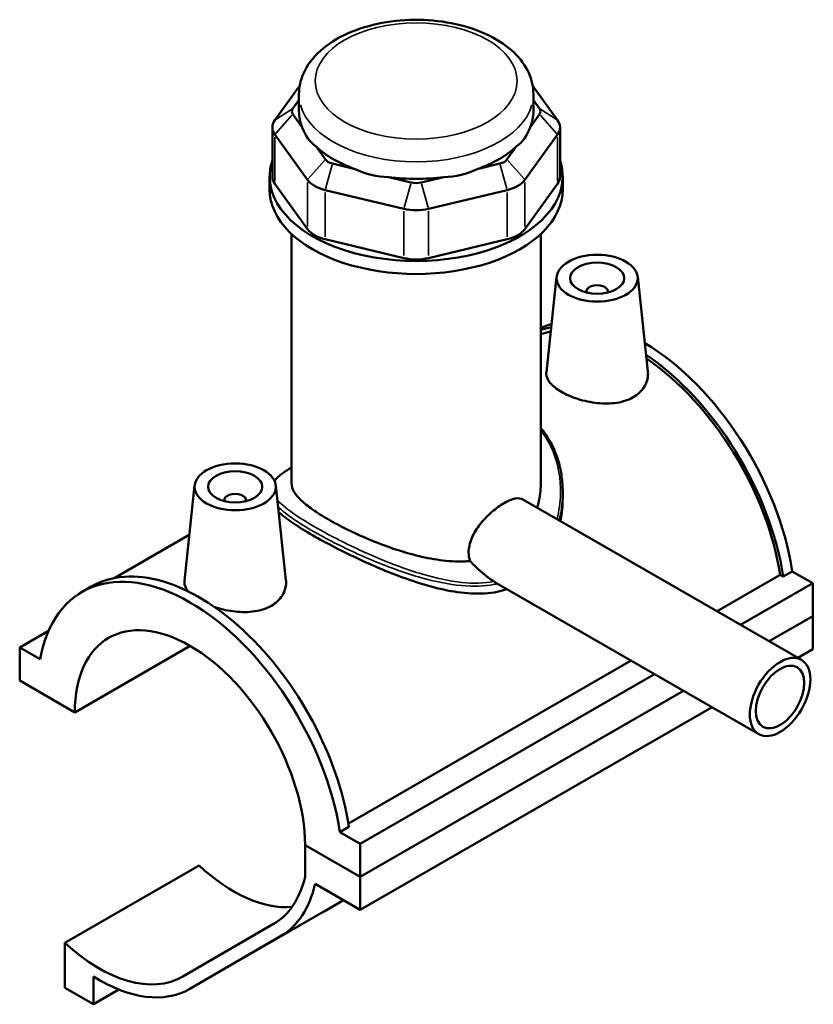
# Model space of a CAD drawing. Header units: inches. Extents: x 0.1 to 45.3, y -0.2 to 45.1.
# Tile 6 of 6: x 39.6 to 45.3, y 38 to 45.1. Entities that reach past the tile are written whole.
import ezdxf

# ---------------------------------------------------------------- set-up
doc = ezdxf.new("R2010")
doc.units = ezdxf.units.IN
doc.header["$MEASUREMENT"] = 0
doc.layers.add('Visible (ANSI)', color=7, linetype='Continuous', lineweight=50)
doc.layers.add('Visible Narrow (ANSI)', color=7, linetype='Continuous', lineweight=35)

msp = doc.modelspace()

# ---------------------------------------------------------------- linework, layer by layer
at = {"layer": 'Visible (ANSI)'}
for p, q in [((41.6018, 44.6276), (41.4207, 44.3759)), ((43.4752, 44.3759), (43.2941, 44.6276)), ((41.5962, 44.4398), (41.5962, 44.564)), ((43.2998, 44.4398), (43.2998, 44.564)), ((41.5519, 44.4607), (41.5962, 44.5222)), ((43.2998, 44.5222), (43.3441, 44.4607)), ((41.6203, 44.3238), (41.5519, 44.419)), ((43.3441, 44.419), (43.2756, 44.3238)), ((41.4027, 44.3238), (41.4027, 43.9665)), ((41.4207, 44.2716), (41.6576, 43.9423)), ((43.2384, 43.9423), (43.4752, 44.2716)), ((43.4932, 44.3238), (43.4932, 43.9665)), ((41.7887, 44.0897), (41.7203, 44.1849)), ((43.1757, 44.1849), (43.1072, 44.0897)), ((42.0052, 44.0208), (41.8399, 44.0602)), ((43.056, 44.0602), (42.8907, 44.0208)), ((41.3832, 43.8718), (41.3832, 43.9665)), ((41.6576, 43.585), (41.4207, 43.9143)), ((42.4117, 43.9238), (42.2465, 43.9632)), ((42.6495, 43.9632), (42.4842, 43.9238)), ((43.4752, 43.9143), (43.2384, 43.585)), ((43.5127, 43.8718), (43.5127, 43.9665)), ((41.7856, 43.8686), (42.3574, 43.7322)), ((42.5385, 43.7322), (43.1103, 43.8686)), ((41.5429, 41.7362), (41.5429, 43.5488)), ((42.3574, 43.3749), (41.7856, 43.5113)), ((43.1103, 43.5113), (42.5385, 43.3749)), ((43.353, 41.7362), (43.353, 43.5488)), ((43.4685, 43.2385), (43.3941, 42.5451)), ((44.0579, 43.2385), (44.1317, 42.5496)), ((43.6844, 43.1314), (43.6844, 43.1241)), ((43.8419, 43.1314), (43.8419, 43.1241)), ((40.838, 41.7237), (40.7637, 41.0303)), ((41.4275, 41.7237), (41.5013, 41.0349)), ((43.224, 41.6214), (45.2478, 40.456)), ((43.5127, 41.6769), (43.5127, 41.6342)), ((41.054, 41.6093), (41.054, 41.6166)), ((41.2115, 41.6093), (41.2115, 41.6166)), ((40.7994, 41.3632), (40.2571, 41.0509)), ((44.6341, 40.8094), (45.0934, 41.0739)), ((45.1156, 41.0611), (45.0934, 41.0739)), ((45.1814, 41.099), (45.1156, 41.0611)), ((45.1814, 41.099), (45.3294, 41.0137)), ((40.0211, 40.9505), (40.0868, 40.9884)), ((43.0278, 41.0166), (44.9373, 39.9169)), ((44.8043, 40.7113), (45.3294, 41.0137)), ((45.3294, 41.0137), (45.3294, 40.7735)), ((45.0129, 40.5912), (45.3294, 40.7735)), ((45.0129, 40.5912), (45.3294, 40.7735)), ((45.3294, 40.7735), (45.3294, 40.5333)), ((39.5665, 40.5454), (39.7766, 40.6664)), ((39.9674, 40.0744), (40.8058, 40.5572)), ((39.7146, 40.4602), (39.5665, 40.5454)), ((39.5665, 40.5454), (39.5665, 40.3052)), ((45.2214, 40.4711), (45.3294, 40.5333)), ((41.9554, 39.2668), (44.0109, 40.4504)), ((42.0414, 39.1203), (44.1811, 40.3524)), ((39.5665, 40.3052), (39.9674, 40.0744)), ((42.0414, 38.8801), (44.3896, 40.2323)), ((42.0414, 38.8801), (44.3896, 40.2323)), ((42.0414, 38.6399), (44.5982, 40.1122)), ((41.9591, 39.2434), (41.8933, 39.2055)), ((42.0414, 39.1203), (41.8933, 39.2055)), ((42.0414, 38.8801), (42.0414, 39.1203)), ((41.6405, 39.1109), (42.0414, 38.8801)), ((42.0414, 38.8801), (41.6405, 39.1109)), ((41.6405, 39.1109), (41.6405, 38.8803)), ((39.895, 38.4014), (40.8698, 38.9627)), ((42.0414, 38.6399), (42.0414, 38.8801)), ((41.7129, 38.829), (42.0414, 38.6399)), ((41.7787, 38.6284), (41.9195, 38.7101)), ((40.8027, 38.0663), (41.7774, 38.6276)), ((41.4118, 38.5381), (40.7528, 38.1557)), ((40.8039, 38.067), (41.463, 38.4495)), ((39.895, 38.4014), (39.895, 38.0741)), ((40.1027, 37.9544), (40.1027, 38.1563)), ((39.895, 38.0741), (40.1027, 37.9544)), ((40.1027, 37.9544), (40.2882, 38.0612))]:
    msp.add_line(p, q, dxfattribs=at)
for centre, major_axis, ratio, start_param, end_param in [((41.6393, 44.4398), (-0.0946, 0), 0.575862, 5.890486, 6.675884), ((42.448, 44.4398), (-0.8518, 0), 0.575862, 0, 0.238812), ((42.448, 44.4398), (0.8518, 0), 0.575862, 6.044373, 6.283185), ((43.2566, 44.4398), (0.0946, 0), 0.575862, 5.890486, 6.675884), ((41.6393, 44.3238), (-0.2366, 0), 0.575862, 5.890486, 6.675884), ((43.2566, 44.3238), (0.2366, 0), 0.575862, 5.890486, 6.675884), ((42.448, 45.128), (-0.7383, -0.9352), 0.454202, 5.999949, 6.307723), ((42.448, 45.128), (-0.7383, 0.9352), 0.454202, 3.117055, 3.424829), ((42.448, 44.4398), (0.8518, 0), 0.575862, 3.688179, 4.165803), ((42.448, 44.4398), (0.8518, 0), 0.575862, 5.258975, 5.736599), ((42.448, 43.9665), (-1.0648, 0), 0.575862, 6.091532, 9.616431), ((41.8762, 44.1105), (-0.0946, 0), 0.575862, 0.392699, 1.178097), ((43.0198, 44.1105), (0.0946, 0), 0.575862, 5.105088, 5.890486), ((42.448, 45.128), (-0.3668, -1.1381), 0.675468, 6.181789, 6.489562), ((42.448, 45.128), (0.3668, -1.1381), 0.675468, 6.076808, 6.384582), ((41.6393, 43.9665), (-0.2366, 0), 0.575862, 0, 0.392699), ((41.8762, 43.9945), (0.2366, 0), 0.575862, 3.534292, 4.31969), ((42.448, 44.4398), (0.8518, 0), 0.575862, 4.473577, 4.951201), ((42.448, 43.9741), (-0.0946, 0), 0.575862, 1.178097, 1.963495), ((43.0198, 43.9945), (0.2366, 0), 0.575862, 5.105088, 5.890486), ((43.2566, 43.9665), (0.2366, 0), 0.575862, 5.890486, 6.283185), ((42.448, 43.8718), (-1.0648, 0), 0.575862, 0, 3.141593), ((42.448, 43.8581), (0.2366, 0), 0.575862, 4.31969, 5.105088), ((41.8762, 43.6372), (-0.2366, 0), 0.575862, 0.392699, 1.178097), ((43.0198, 43.6372), (0.2366, 0), 0.575862, 5.105088, 5.890486), ((42.448, 43.5008), (-0.2366, 0), 0.575862, 1.178097, 1.963495), ((43.7632, 43.1314), (-0.0787, 0), 0.575862, 2.972903, 6.451874), ((44.092, 41.4845), (-0.7829, 1.3595), 0.578093, 6.137315, 6.228792), ((44.0262, 41.4466), (-0.7829, 1.3595), 0.578093, 6.068135, 6.151868), ((44.0262, 41.4466), (-0.7675, 1.3328), 0.578093, 6.084573, 6.167231), ((44.092, 41.4845), (-0.7829, 1.3595), 0.578093, 4.118597, 5.483894), ((44.0262, 41.4466), (0.7829, -1.3595), 0.578093, 0.977004, 2.274676), ((44.0262, 41.4466), (-0.7675, 1.3328), 0.578093, 4.122438, 5.411903), ((41.1327, 41.6166), (-0.0787, 0), 0.575862, 2.972903, 6.451874), ((40.8039, 39.591), (-0.7829, 1.3595), 0.578093, 4.118597, 6.880845), ((40.8697, 39.6289), (-0.7829, 1.3595), 0.578093, 4.118597, 6.283185), ((40.8039, 39.591), (-0.5904, 1.0252), 0.578093, 3.930588, 7.068853), ((41.1196, 39.7699), (0.6067, -1.0536), 0.578093, 5.204817, 6.018037), ((40.8039, 39.591), (0.6067, -1.0536), 0.578093, 0.001934, 0.554838), ((40.8039, 39.591), (0.6578, -1.1423), 0.578093, 0.001934, 0.564087), ((41.1196, 39.7699), (0.6578, -1.1423), 0.578093, 0, 0.001934), ((40.1449, 39.2086), (0.6067, -1.0536), 0.578093, 5.204817, 6.285119), ((40.1449, 39.2086), (0.6578, -1.1423), 0.578093, 5.454517, 6.285119)]:
    msp.add_ellipse(centre, major_axis=major_axis, ratio=ratio, start_param=start_param, end_param=end_param, dxfattribs=at)
for centre, major_axis, ratio in [((43.7632, 43.228), (-0.2953, 0), 0.575862), ((43.7632, 43.228), (0.1969, 0), 0.575862), ((41.1327, 41.7132), (0.2953, 0), 0.575862), ((41.1327, 41.7132), (0.1969, 0), 0.575862), ((45.0925, 40.1865), (0.1552, 0.2695), 0.578093), ((45.0925, 40.1865), (0.1242, 0.2156), 0.578093)]:
    msp.add_ellipse(centre, major_axis=major_axis, ratio=ratio, dxfattribs=at)
for points, knots in [([(43.2998, 44.564), (43.2998, 44.6173), (43.2877, 44.6704), (43.2413, 44.7728), (43.2055, 44.8213), (43.1104, 44.9138), (43.0482, 44.9559), (42.9047, 45.0269), (42.8226, 45.0548), (42.6495, 45.093), (42.5587, 45.1033), (42.377, 45.1058), (42.2862, 45.0982), (42.112, 45.0656), (42.0286, 45.0405), (41.877, 44.9734), (41.8087, 44.9313), (41.6978, 44.832), (41.6541, 44.7751), (41.607, 44.6646), (41.5962, 44.6144), (41.5962, 44.564)], [0.785398, 0.785398, 0.785398, 0.785398, 1.040225, 1.040225, 1.31996, 1.31996, 1.646599, 1.646599, 1.990549, 1.990549, 2.331714, 2.331714, 2.670691, 2.670691, 3.011318, 3.011318, 3.355304, 3.355304, 3.686145, 3.686145, 3.926991, 3.926991, 3.926991, 3.926991]), ([(44.0259, 42.364), (43.9929, 42.345), (43.9511, 42.3307), (43.8598, 42.3165), (43.8103, 42.3165), (43.7178, 42.3263), (43.6685, 42.3367), (43.5777, 42.3656), (43.5362, 42.3839), (43.4704, 42.4218), (43.4418, 42.4438), (43.4037, 42.4892), (43.3941, 42.5127), (43.3936, 42.5381), (43.3938, 42.5416), (43.3942, 42.5451)], [0, 0, 0, 0, 0.355587, 0.355587, 0.711174, 0.711174, 1.065803, 1.065803, 1.420432, 1.420432, 1.775061, 1.775061, 2.12969, 2.12969, 2.185472, 2.185472, 2.185472, 2.185472]), ([(44.1317, 42.5496), (44.1323, 42.5443), (44.1326, 42.539), (44.1331, 42.5024), (44.1243, 42.4688), (44.0872, 42.4091), (44.0589, 42.383), (44.0259, 42.364)], [4.9109037, 4.9109037, 4.9109037, 4.9109037, 4.970553, 4.970553, 5.3261398, 5.3261398, 5.6817265, 5.6817265, 5.6817265, 5.6817265]), ([(43.353, 42.14), (43.3579, 42.1343), (43.3627, 42.1285), (43.3798, 42.1068), (43.3915, 42.0904), (43.4136, 42.0561), (43.4239, 42.038), (43.4433, 42.0004), (43.4522, 41.9807), (43.4685, 41.9396), (43.4759, 41.9181), (43.4924, 41.8611), (43.5001, 41.8249), (43.5102, 41.7514), (43.5127, 41.7142), (43.5127, 41.6769)], [21.834137, 21.834137, 21.834137, 21.834137, 21.902561, 21.902561, 22.084719, 22.084719, 22.272874, 22.272874, 22.468289, 22.468289, 22.671998, 22.671998, 23.002569, 23.002569, 23.33314, 23.33314, 23.33314, 23.33314]), ([(41.4177, 41.7577), (41.4238, 41.7647), (41.4307, 41.7717), (41.4481, 41.7878), (41.4592, 41.797), (41.4827, 41.8149), (41.4949, 41.8236), (41.5191, 41.8399), (41.5306, 41.8475), (41.5429, 41.8554)], [15.5016191, 15.5016191, 15.5016191, 15.5016191, 15.6881108, 15.6881108, 15.9320326, 15.9320326, 16.1528638, 16.1528638, 16.3336009, 16.3336009, 16.3336009, 16.3336009]), ([(42.8392, 41.1736), (42.8232, 41.1723), (42.8069, 41.1714), (42.7349, 41.1694), (42.6772, 41.1733), (42.5617, 41.1891), (42.5039, 41.2009), (42.3923, 41.2291), (42.3345, 41.2464), (42.219, 41.2859), (42.1612, 41.308), (42.0496, 41.3547), (41.9957, 41.3792), (41.8955, 41.4285), (41.8492, 41.4532), (41.7668, 41.5006), (41.7286, 41.5246), (41.6617, 41.5716), (41.6331, 41.5945), (41.5874, 41.6384), (41.5704, 41.6594), (41.5481, 41.6993), (41.5429, 41.7182), (41.5429, 41.7362)], [0.760413, 0.760413, 0.760413, 0.760413, 0.891822, 0.891822, 1.337733, 1.337733, 1.783644, 1.783644, 2.227389, 2.227389, 2.671134, 2.671134, 3.11488, 3.11488, 3.558625, 3.558625, 4.002371, 4.002371, 4.446116, 4.446116, 4.889861, 4.889861, 5.333607, 5.333607, 5.333607, 5.333607]), ([(43.353, 41.7362), (43.353, 41.6899), (43.3478, 41.6417), (43.334, 41.5832), (43.3312, 41.5723), (43.328, 41.5615)], [12.4508573, 12.4508573, 12.4508573, 12.4508573, 12.8967682, 12.8967682, 12.9992498, 12.9992498, 12.9992498, 12.9992498]), ([(42.8392, 41.1736), (42.8324, 41.1936), (42.829, 41.2151), (42.829, 41.2689), (42.8368, 41.305), (42.8668, 41.3762), (42.889, 41.4113), (42.9375, 41.4729), (42.9672, 41.5037), (43.0285, 41.5567), (43.0601, 41.5791), (43.1158, 41.6112), (43.1433, 41.6228), (43.1901, 41.6321), (43.2095, 41.6297), (43.224, 41.6214)], [-2.602654, -2.602654, -2.602654, -2.602654, -2.401989, -2.401989, -2.101661, -2.101661, -1.801333, -1.801333, -1.501164, -1.501164, -1.200994, -1.200994, -0.900825, -0.900825, -0.602207, -0.602207, -0.602207, -0.602207]), ([(43.1088, 40.9699), (43.0854, 40.9619), (43.0612, 40.9554), (42.977, 40.9384), (42.9137, 40.9349), (42.7833, 40.9415), (42.7159, 40.9515), (42.581, 40.9807), (42.5134, 40.9998), (42.3834, 41.042), (42.3161, 41.0666), (42.181, 41.1207), (42.1132, 41.1502), (41.9818, 41.2108), (41.9181, 41.242), (41.7993, 41.3032), (41.7442, 41.3333), (41.6459, 41.3899), (41.6006, 41.4177), (41.5216, 41.4703), (41.488, 41.4952), (41.4568, 41.522), (41.4524, 41.5258), (41.4483, 41.5296)], [0.311384, 0.311384, 0.311384, 0.311384, 0.536486, 0.536486, 1.072971, 1.072971, 1.609457, 1.609457, 2.145943, 2.145943, 2.675216, 2.675216, 3.20449, 3.20449, 3.733763, 3.733763, 4.263037, 4.263037, 4.79231, 4.79231, 5.321584, 5.321584, 5.412211, 5.412211, 5.412211, 5.412211]), ([(43.0146, 41.0246), (43.0001, 41.0336), (42.9862, 41.0433), (42.9338, 41.0822), (42.8964, 41.1161), (42.8531, 41.1593), (42.8461, 41.1665), (42.8392, 41.1736)], [3.0134565, 3.0134565, 3.0134565, 3.0134565, 3.1386096, 3.1386096, 3.5161553, 3.5161553, 3.5894936, 3.5894936, 3.5894936, 3.5894936]), ([(40.7907, 40.9537), (40.7727, 40.9758), (40.7636, 40.9985), (40.7632, 41.0233), (40.7633, 41.0268), (40.7637, 41.0303)], [4.6257735, 4.6257735, 4.6257735, 4.6257735, 4.970553, 4.970553, 5.0263357, 5.0263357, 5.0263357, 5.0263357]), ([(41.5013, 41.0349), (41.5019, 41.0295), (41.5022, 41.0242), (41.5027, 40.9876), (41.4939, 40.9541), (41.4568, 40.8943), (41.4285, 40.8682), (41.3955, 40.8492)], [7.751767, 7.751767, 7.751767, 7.751767, 7.8114163, 7.8114163, 8.167003, 8.167003, 8.5225898, 8.5225898, 8.5225898, 8.5225898]), ([(43.0278, 41.0166), (43.0239, 41.0188), (43.02, 41.0212), (43.0157, 41.0238), (43.0152, 41.0242), (43.0146, 41.0246)], [-0.04008727, -0.04008727, -0.04008727, -0.04008727, -0.00549999, -0.00549999, 0, 0, 0, 0]), ([(41.3955, 40.8492), (41.3625, 40.8302), (41.3207, 40.8159), (41.2294, 40.8018), (41.1798, 40.8017), (41.0873, 40.8115), (41.0381, 40.8219), (40.9894, 40.8374), (40.9861, 40.8385), (40.9829, 40.8396)], [2.840863, 2.840863, 2.840863, 2.840863, 3.19645, 3.19645, 3.552037, 3.552037, 3.906666, 3.906666, 3.932347, 3.932347, 3.932347, 3.932347])]:
    msp.add_open_spline(points, degree=3, knots=knots, dxfattribs=at)
msp.add_open_spline([(43.5127, 41.6342), (43.5127, 41.5791), (43.5074, 41.5217), (43.4961, 41.4647)], degree=3, dxfattribs=at)
at = {"layer": 'Visible Narrow (ANSI)'}
for p, q in [((41.5453, 44.4564), (41.4273, 44.3801)), ((41.5453, 44.4116), (41.4273, 44.279)), ((43.3506, 44.4564), (43.4687, 44.3801)), ((43.3506, 44.4116), (43.4687, 44.279)), ((41.4207, 43.9322), (41.4207, 44.2537)), ((43.4752, 44.2537), (43.4752, 43.9322)), ((41.7822, 44.0823), (41.6641, 43.9497)), ((43.1138, 44.0823), (43.2318, 43.9497)), ((41.8372, 44.0506), (41.7883, 43.8782)), ((43.0587, 44.0506), (43.1076, 43.8782)), ((41.6576, 43.9245), (41.6576, 43.6029)), ((42.409, 43.9142), (42.3601, 43.7418)), ((42.4869, 43.9142), (42.5358, 43.7418)), ((43.2384, 43.6029), (43.2384, 43.9245)), ((41.7856, 43.5292), (41.7856, 43.8507)), ((43.1103, 43.8507), (43.1103, 43.5292)), ((42.3574, 43.7143), (42.3574, 43.3928)), ((42.5385, 43.3928), (42.5385, 43.7143)), ((41.4857, 38.4626), (41.8948, 38.6981)), ((40.8527, 38.0951), (41.73, 38.6003))]:
    msp.add_line(p, q, dxfattribs=at)
msp.add_ellipse((42.448, 44.6607), major_axis=(0.7335, 0), ratio=0.575862, dxfattribs=at)
msp.add_ellipse((42.448, 44.564), major_axis=(-0.8518, 0), ratio=0.575862, start_param=0.15708, end_param=2.984513, dxfattribs=at)
for points, knots in [([(43.3529, 42.1236), (43.3898, 42.0769), (43.4197, 42.0248), (43.4815, 41.8738), (43.4992, 41.7684), (43.4952, 41.601), (43.4868, 41.5389), (43.4714, 41.4788)], [21.909312, 21.909312, 21.909312, 21.909312, 22.461614, 22.461614, 23.413369, 23.413369, 23.970645, 23.970645, 23.970645, 23.970645]), ([(41.4191, 41.7547), (41.4403, 41.7833), (41.4783, 41.8132), (41.5368, 41.8512), (41.5398, 41.8532), (41.5429, 41.8552)], [15.412596, 15.412596, 15.412596, 15.412596, 16.2771481, 16.2771481, 16.3236079, 16.3236079, 16.3236079, 16.3236079]), ([(43.4864, 41.4702), (43.5017, 41.529), (43.5103, 41.5897), (43.5126, 41.659), (43.5127, 41.6679), (43.5127, 41.6769)], [-23.955087, -23.955087, -23.955087, -23.955087, -23.4133686, -23.4133686, -23.3331403, -23.3331403, -23.3331403, -23.3331403]), ([(43.0146, 41.0246), (42.9402, 41.0112), (42.8612, 41.0106), (42.6868, 41.0286), (42.5907, 41.05), (42.3791, 41.1121), (42.2631, 41.1558), (42.0295, 41.2556), (41.9122, 41.3124), (41.7208, 41.4148), (41.6432, 41.4605), (41.5167, 41.5451), (41.469, 41.5836), (41.4388, 41.6178)], [9.071814, 9.071814, 9.071814, 9.071814, 9.743075, 9.743075, 10.517635, 10.517635, 11.432802, 11.432802, 12.411773, 12.411773, 13.241606, 13.241606, 14.102791, 14.102791, 14.102791, 14.102791]), ([(41.4442, 41.5683), (41.4735, 41.5394), (41.5134, 41.508), (41.626, 41.4318), (41.7041, 41.3857), (41.8972, 41.2831), (42.0158, 41.2265), (42.2525, 41.128), (42.3701, 41.0852), (42.5849, 41.025), (42.6827, 41.0046), (42.8607, 40.9885), (42.9417, 40.9902), (43.0255, 41.0062), (43.0329, 41.0077), (43.0402, 41.0094)], [-13.910104, -13.910104, -13.910104, -13.910104, -13.241606, -13.241606, -12.411773, -12.411773, -11.432802, -11.432802, -10.517635, -10.517635, -9.743075, -9.743075, -9.06702, -9.06702, -9.001042, -9.001042, -9.001042, -9.001042])]:
    msp.add_open_spline(points, degree=3, knots=knots, dxfattribs=at)

doc.saveas('drawing.dxf')
